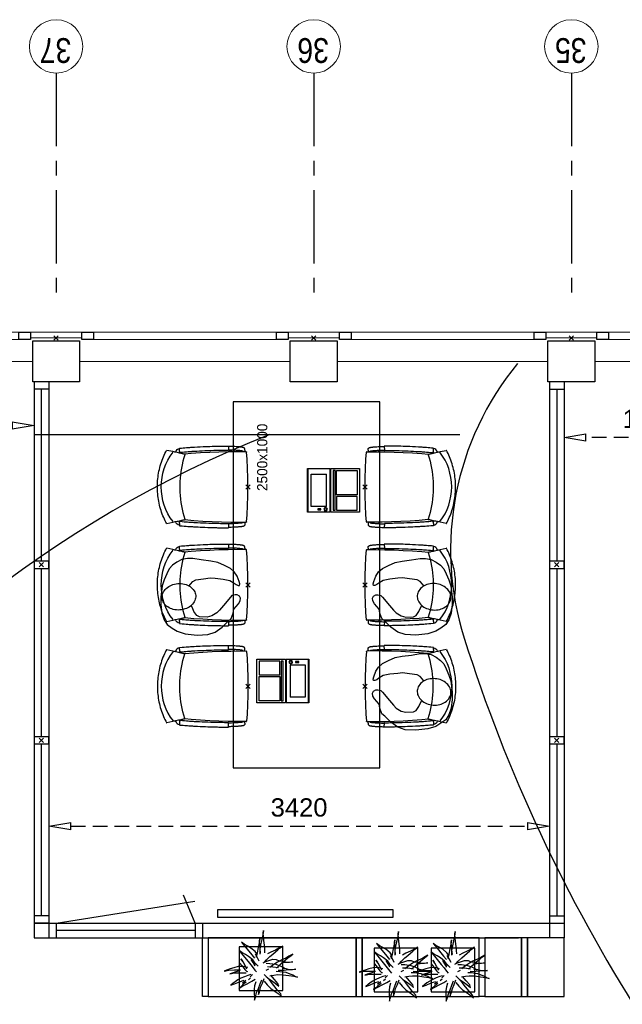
# Model space of a CAD drawing. Header units: millimetres. Extents: x -88840 to 85996, y -16279 to 104709.
# Tile 8 of 184: x -63498 to -59382, y 34571 to 41300. Entities that reach past the tile are written whole.
import ezdxf

# ---------------------------------------------------------------- set-up
doc = ezdxf.new("R2010")
doc.units = ezdxf.units.MM
doc.header["$LTSCALE"] = 400
doc.header["$PDMODE"] = 3
doc.header["$PDSIZE"] = 15
doc.linetypes.add('CENTER', pattern=[2, 1.25, -0.25, 0.25, -0.25])
doc.linetypes.add('HIDDEN', pattern=[0.375, 0.25, -0.125])
for name, color, linetype in [('-ve', 2, 'HIDDEN'), ('co2-1-n-1-0-8_ip0', 7, 'Continuous'), ('inlay', 6, 'Continuous'), ('inr', 4, 'Continuous'), ('plant', 114, 'Continuous'), ('plat', 5, 'Continuous'), ('stramien', 1, 'CENTER'), ('symbol', 1, 'Continuous'), ('timmerwerk-ge', 150, 'Continuous')]:
    doc.layers.add(name, color=color, linetype=linetype)
for name, color, linetype, lineweight in [('Buitenkozijnen', 140, 'Continuous', 15), ('mat-beton (ihwg)', 5, 'Continuous', 25), ('None', 7, 'Continuous', 9)]:
    doc.layers.add(name, color=color, linetype=linetype, lineweight=lineweight)
doc.styles.add('Arial Narrow', font='ARIALN.TTF', dxfattribs={"height": 222.25})
doc.styles.add('s100', font='stylu.ttf', dxfattribs={"height": 100})
doc.styles.get("Standard").update_dxf_attribs({"font": 'arial.ttf'})
doc.dimstyles.new('CAL-N1-050-25', dxfattribs={"dimscale": 50, "dimtxt": 2.5, "dimasz": 3, "dimexe": 1.5, "dimexo": 0, "dimgap": 0.3, "dimtad": 0, "dimdec": 4, "dimrnd": 1, "dimdsep": 46, "dimtxsty": 'Standard', "dimblk": 'CLOSED', "dimcen": 0, "dimdle": 1.25, "dimclrt": 249, "dimadec": 0, "dimazin": 0, "dimtfac": 0.9, "dimtdec": 4, "dimtix": 1, "dimtmove": 0, "dimatfit": 3, "dimldrblk": 'CLOSED', "dimfxl": 1, "dimtvp": 1, "dimtolj": 1, "dimtzin": 0, "dimarcsym": 0})

# ---------------------------------------------------------------- blocks, each defined once
blk = doc.blocks.new('Kolom 280x320')
at = {"layer": 'mat-beton (ihwg)', "lineweight": 25}
blk.add_lwpolyline([(-300, 160), (-20, 160), (-20, -160), (-300, -160)], close=True, dxfattribs=at)
at = {"layer": 'None', "color": 92, "linetype": 'Continuous', "lineweight": 5}
blk.add_point((0, 0), dxfattribs=at)
blk = doc.blocks.new('Gevelpui best 1410 (2D)')
at = {"layer": 'Buitenkozijnen', "lineweight": 15}
for p, q in [((-260, 0), (-260, -1410)), ((-260, 0), (-210, 0)), ((-210, 0), (-210, -1410)), ((-260, -1410), (-210, -1410))]:
    blk.add_line(p, q, dxfattribs=at)
at = {"layer": 'Buitenkozijnen', "color": 92, "lineweight": 25}
for points in [[(-260, 0), (-210, 0), (-210, -80), (-260, -80)], [(-260, -1330), (-210, -1330), (-210, -1410), (-260, -1410)]]:
    blk.add_lwpolyline(points, close=True, dxfattribs=at)
at = {"layer": 'None', "color": 43, "linetype": 'Continuous', "lineweight": 9}
blk.add_line((-410, 15), (-410, -1425), dxfattribs=at)
blk = doc.blocks.new('co2-1-n-1-0-8_b2')
for p, q in [((-251.5, -20.3), (-255.8, -20.3)), ((251.5, -20.3), (255.8, -20.3)), ((-249.1, -132.2), (-279.1, -131.7)), ((-251.6, -131.7), (-251.6, -132.2)), ((251.6, -131.7), (251.6, -132.2)), ((-231.5, -468.8), (-234.2, -468.3)), ((-220.5, -431.4), (-220.7, -431.4)), ((220.7, -431.4), (220.5, -431.4)), ((234.4, -468), (231.4, -468.6)), ((-250, -554.2), (-241.1, -513.2)), ((-239.3, -492.8), (-236.8, -493.3)), ((236.7, -493), (239.1, -492.6)), ((241.1, -513.2), (250, -554.2))]:
    blk.add_line(p, q)
at = {"flags": 128}
for points in [[(-238.5, -9.5), (-189.8, -6), (-126.6, -2.7), (-63.3, -0.7), (0, 0)], [(0, 0), (63.3, -0.7), (126.6, -2.7), (189.8, -6), (238.5, -9.5)], [(-255.8, -20.3), (-257.1, -20.4), (-258.3, -20.7), (-259.5, -21.1), (-260.7, -21.6), (-261.9, -22.1), (-263, -22.8), (-264.1, -23.6), (-265.4, -24.8), (-266.8, -26.5), (-267.8, -28.1), (-268.4, -29.4), (-268.8, -30.4), (-269.5, -32.8), (-270, -34.9), (-270.5, -37.1), (-270.9, -39.4), (-271.3, -41.9), (-271.6, -44.3), (-272, -46.9), (-272.4, -49.7), (-272.7, -52.9), (-273.1, -56.4), (-273.5, -60.3), (-273.8, -64.4), (-274.2, -69.1), (-274.6, -74.7), (-275, -81.4), (-275.4, -89.2), (-275.8, -98.1), (-276, -105.6), (-276.2, -113.7), (-276.3, -122.4), (-276.4, -131.8)], [(-223.6, -431.8), (-228.8, -369.6), (-233.1, -307.4), (-236.5, -244.1), (-239, -180.9), (-240.5, -117.6), (-241, -54.2), (-240.8, -12)], [(240.8, -12), (240.9, -73.4), (240.1, -134.8), (238.4, -198.1), (235.7, -261.3), (232, -324.6), (227.4, -387.7), (223.6, -431.8)], [(255.8, -20.3), (257.1, -20.4), (258.3, -20.7), (259.5, -21.1), (260.7, -21.6), (261.9, -22.1), (263, -22.8), (264.1, -23.6), (265.4, -24.8), (266.8, -26.5), (267.8, -28.1), (268.4, -29.4), (268.8, -30.4), (269.5, -32.8), (270, -34.9), (270.5, -37.1), (270.9, -39.4), (271.3, -41.9), (271.6, -44.3), (272, -46.9), (272.4, -49.7), (272.7, -52.9), (273.1, -56.4), (273.5, -60.3), (273.8, -64.4), (274.2, -69.1), (274.6, -74.7), (275, -81.4), (275.4, -89.2), (275.8, -98.1), (276, -105.6), (276.2, -113.7), (276.3, -122.4), (276.4, -131.8)], [(-250, -468), (-253.3, -468.2), (-255.6, -468.2), (-257.8, -468.2), (-259.7, -468), (-261.4, -467.8), (-262.7, -467.5), (-264.9, -466.6), (-266.3, -450.4), (-267.4, -435.8), (-268.5, -422.4), (-269.3, -410.3), (-270, -401), (-270.6, -392.6), (-271.1, -385.1), (-271.5, -378.5), (-271.8, -372.8), (-272.1, -368), (-272.9, -354.6), (-273.7, -340.4), (-274.5, -325.4), (-275.2, -310.1), (-275.8, -294.9), (-276.6, -274.8), (-277.3, -254.8), (-277.8, -234.9), (-278, -228.3), (-278.2, -221.8), (-278.3, -215.3), (-278.4, -208.9), (-278.5, -202.3), (-278.7, -195.2), (-278.8, -187.2), (-278.9, -178.1), (-279, -168.1), (-279.1, -157), (-279.1, -144.8), (-279.1, -131.7)], [(-240.5, -95.2), (-241.5, -95.2), (-243, -95.2), (-244.8, -95.2), (-246.8, -95.2), (-248.9, -95.3), (-251, -95.3)], [(-250, -468), (-248.5, -467.9), (-246.1, -467.6), (-243.8, -467.2), (-241.7, -466.8), (-239.8, -466.3), (-238.2, -465.8), (-237, -465.2), (-235, -464), (-236.3, -448.9), (-237.4, -435.5), (-238.3, -423.4), (-239.1, -412.6), (-239.8, -403.2), (-240.3, -395.1), (-240.8, -388.6), (-241.2, -382.4), (-241.6, -376), (-242, -369.6), (-242.4, -363.2), (-243.5, -343.6), (-244.5, -323.8), (-245.4, -304), (-246.2, -285.1), (-246.9, -266.1), (-247.5, -247.9), (-247.9, -231.1), (-248, -226.2), (-248.2, -220.5), (-248.3, -213.9), (-248.5, -206.4), (-248.6, -197.9), (-248.8, -188.5), (-248.9, -176.2), (-249, -162.7), (-249.1, -147.9), (-249.1, -132.2)], [(249.1, -132.2), (249.1, -146.9), (249, -160.6), (248.9, -172.9), (248.8, -183.9), (248.7, -193.5), (248.5, -201.8), (248.4, -208.3), (248.3, -214.7), (248.2, -221.1), (248, -227.6), (247.9, -234.1), (247.3, -253.9), (246.6, -273.8), (245.9, -293.6), (245, -312.5), (244.1, -331.4), (243.2, -349.5), (242.2, -366.2), (241.9, -371), (241.5, -376.6), (241.1, -383.1), (240.6, -390.6), (240.1, -398.9), (239.4, -408.1), (238.5, -420.2), (237.5, -433.4), (236.4, -447.9), (235, -464), (237, -465.2), (238.2, -465.8), (239.8, -466.3), (241.7, -466.8), (243.8, -467.2), (246.1, -467.6), (248.5, -467.9), (250, -468)], [(240.7, -95.2), (241.5, -95.2), (243, -95.2), (244.8, -95.2), (246.8, -95.2), (248.9, -95.3), (250.8, -95.3)], [(250, -468), (253.3, -468.2), (255.6, -468.2), (257.8, -468.2), (259.7, -468), (261.4, -467.8), (262.7, -467.5), (263.7, -467.1), (265, -466.1), (266, -453.4), (267, -441.6), (267.8, -430.7), (268.6, -420.8), (269.2, -412), (269.8, -404.1), (270.3, -397.1), (270.7, -390.6), (271.1, -384.3), (271.5, -377.9), (271.9, -371.5), (272.3, -365), (273.4, -345.2), (274.5, -325.3), (275.4, -305.3), (276, -290.1), (276.6, -274.8), (277.1, -259.7), (277.6, -245.3), (277.9, -231.9), (278, -226.9), (278.2, -221.2), (278.3, -214.5), (278.5, -206.9), (278.6, -198.4), (278.7, -188.9), (278.9, -176.5), (279, -162.9), (279.1, -148), (279.1, -131.7), (249.1, -132.2)], [(-241.1, -513.2), (-239, -503.7), (-237.1, -494.8), (-234.9, -484.6), (-232.9, -475.3), (-231.1, -466.9), (-229.4, -459.3), (-228, -452.7), (-226.8, -447), (-225.7, -442.2), (-224.9, -438.4)], [(-224.9, -438.4), (-224.4, -436.2), (-224.1, -434.5), (-223.8, -433.2), (-223.6, -432.5)], [(-223.7, -432.8), (-223.7, -432.8), (-223.6, -432.5)], [(-223.6, -431.7), (-223.6, -431.7), (-223.6, -431.8)], [(0, -465.5), (-18.1, -465.2), (-36.1, -464.6), (-59.3, -463.1), (-82.5, -460.9), (-105.6, -457.9), (-128.5, -454.2), (-151.9, -449.7), (-175, -444.4), (-197.9, -438.3), (-220.5, -431.4)], [(220.5, -431.4), (198.1, -438.3), (175.3, -444.3), (152.1, -449.7), (128.5, -454.2), (105.7, -457.9), (82.8, -460.8), (59.5, -463.1), (36.1, -464.6), (18.1, -465.2), (0, -465.5)], [(223.6, -431.8), (223.6, -431.7), (223.6, -431.7)], [(223.6, -432.5), (223.6, -432.5), (223.7, -432.8)], [(223.6, -432.5), (223.7, -432.8), (224, -434), (224.4, -435.9), (224.9, -438.4)], [(224.9, -438.4), (225.7, -442.2), (226.8, -447), (228, -452.7), (229.4, -459.3), (231.1, -466.8), (232.9, -475.2), (234.9, -484.6), (237.1, -494.8), (239, -503.7), (241.1, -513.2)], [(-248.6, -556.9), (-241.7, -560.6), (-230.9, -566), (-220.5, -570.8), (-209.7, -575.6), (-197.7, -580.6), (-185.6, -585.3), (-173.3, -589.7), (-161, -593.7), (-148.6, -597.5), (-136.1, -601), (-123.5, -604.2), (-110.8, -607), (-98.1, -609.6), (-85.4, -611.8), (-72.6, -613.8), (-59.7, -615.4), (-46.8, -616.7), (-33.9, -617.7), (-22.6, -618.2), (-10.7, -618.6), (0, -618.7)], [(0, -618.7), (7.7, -618.6), (19.8, -618.3), (31.2, -617.8), (42.9, -617), (55.8, -615.8), (68.7, -614.3), (81.5, -612.4), (94.3, -610.3), (107, -607.8), (119.7, -605.1), (132.3, -602), (144.8, -598.6), (157.2, -594.9), (169.5, -590.9), (181.8, -586.7), (194, -582.1), (206, -577.2), (217.9, -572), (228.2, -567.2), (238.9, -562), (248.7, -556.9)]]:
    blk.add_lwpolyline(points, dxfattribs=at)
for centre, radius, start, end in [((-251.5, -32.8), 12.5, 31.88123, 90), ((-251.5, -32.8), 12.5, 293.14629, 327.65776), ((-238.3, -12), 2.5, 94.56646, 179.48074), ((238.3, -12), 2.5, 0.51926, 85.43354), ((251.5, -32.8), 12.5, 90, 148.11877), ((251.5, -32.8), 12.5, 212.34224, 246.85371), ((-233.6, -464.5), 28.8, 186.1005, 258.54259), ((-233.7, -464.5), 3.77, 192.88655, 261.7566), ((-226.1, -432), 2.5, 341.68171, 5.2297), ((-226.1, -431.9), 2.5, 347.79098, 5.22757), ((226.1, -431.9), 2.5, 174.77243, 192.20902), ((226.1, -432), 2.5, 174.778, 187.14446), ((226.1, -432), 2.5, 187.15482, 198.3185), ((234, -464.6), 3.4, 276.6537, 346.92859), ((234, -464.6), 28.4, 280.35782, 354.00571), ((-166.7, -477.3), 75, 191.73142, 197.31644), ((0.2, -200.9), 391.2, 232.63547, 269.9709), ((-0.2, -200.9), 391.2, 270.03074, 307.36288), ((166.7, -477.3), 75, 342.67468, 348.45132), ((-247.5, -554.8), 2.5, 167.79098, 242.16084), ((247.5, -554.8), 2.5, 297.83916, 12.20902)]:
    blk.add_arc(centre, radius, start, end)
for points in [[(-243.3, -32.8), (-243.7, -32.8), (-244.1, -33.5), (-245, -36.2), (-245.5, -38.1), (-246.4, -43.2), (-246.9, -46.3), (-247.8, -53.6), (-248.3, -57.8), (-249.1, -67), (-249.5, -72), (-250.2, -82.7), (-250.6, -88.4), (-251.1, -100.3), (-251.3, -106.4), (-251.5, -118.9), (-251.6, -125.3), (-251.6, -131.7)], [(243.3, -32.8), (243.7, -32.8), (244.1, -33.5), (245, -36.2), (245.5, -38.1), (246.4, -43.2), (246.9, -46.3), (247.8, -53.6), (248.3, -57.8), (249.1, -67), (249.5, -72), (250.2, -82.7), (250.6, -88.4), (251.1, -100.3), (251.3, -106.4), (251.5, -118.9), (251.6, -125.3), (251.6, -131.7)]]:
    blk.add_open_spline(points, degree=3, knots=[0, 0, 0, 0, 0.125, 0.125, 0.25, 0.25, 0.375, 0.375, 0.5, 0.5, 0.625, 0.625, 0.75, 0.75, 0.875, 0.875, 0.9994014, 0.9994014, 0.9994014, 0.9994014])
at = {"layer": 'co2-1-n-1-0-8_ip0'}
blk.add_point((0, 0), dxfattribs=at)
blk = doc.blocks.new('symb-LPTP_b2')
for p, q in [((150, 0), (-150, 0)), ((-150, 0), (-150, -155)), ((150, -155), (150, 0)), ((150, -5), (-150, -5)), ((-110, -25), (-110, -129)), ((110, -25), (-110, -25)), ((110, -129), (110, -25)), ((110, -129), (-110, -129)), ((150, -155), (-150, -155)), ((150, -160), (-150, -160)), ((-150, -160), (-150, -355)), ((150, -355), (150, -160)), ((-150, -355), (150, -355))]:
    blk.add_line(p, q)
for points in [[(126.4, -69.8), (133.6, -69.8), (133.6, -91.9), (126.4, -91.9)], [(128.4, -71.8), (131.6, -71.8), (131.6, -89.9), (128.4, -89.9)], [(-135, -175), (135, -175), (135, -188.8), (-135, -188.8)], [(32.1, -198.8), (-135, -198.8), (-135, -340), (32.1, -340)], [(42.1, -198.8), (135, -198.8), (135, -340), (42.1, -340)]]:
    blk.add_lwpolyline(points, close=True)
for points in [[(-129.8, -157.5, 10, 10, 0), (-110.7, -157.5, 10, 10, 0)], [(129.8, -157.5, 10, 10, 0), (110.7, -157.5, 10, 10, 0)]]:
    blk.add_lwpolyline(points, format="xyseb")
for radius in [12.6, 7.57]:
    blk.add_circle((130, -123.9), radius)
blk = doc.blocks.new('tfel 2500x1000')
at = {"layer": 'inr'}
blk.add_lwpolyline([(-2500, -500), (0, -500), (0, 500), (-2500, 500)], close=True, dxfattribs=at)
at = {"layer": 'inr', "rotation": 180}
blk.add_blockref('co2-1-n-1-0-8_b2', (-1942.8, 400), dxfattribs=at)
at = {"layer": 'inr', "xscale": -1, "rotation": 180}
for name, p in [('co2-1-n-1-0-8_b2', (-1250, 400)), ('co2-1-n-1-0-8_b2', (-580.7, 400)), ('symb-LPTP_b2', (-1907.2, -16.5))]:
    blk.add_blockref(name, p, dxfattribs=at)
at = {"layer": 'inr', "xscale": -1}
for name, p in [('symb-LPTP_b2', (-603.6, -7)), ('co2-1-n-1-0-8_b2', (-1942.8, -400))]:
    blk.add_blockref(name, p, dxfattribs=at)
at = {"layer": 'inr'}
for p in [(-1250, -400), (-580.7, -400)]:
    blk.add_blockref('co2-1-n-1-0-8_b2', p, dxfattribs=at)
at = {"layer": 'symbol', "style": 's100'}
blk.add_text('2500x1000', height=69.56, dxfattribs=at).set_placement((-608.6, 267.5))
blk = doc.blocks.new('symb-ps03_b2')
blk.add_lwpolyline([(82.2, -333.7), (93.5, -323.3), (109.6, -304.5), (119.8, -284.7), (121.3, -230.8), (122.5, -183.8), (115.8, -150.4), (104.2, -98.4), (90.8, -52.2), (69, -24.8), (57.7, -13.2), (50.2, -0.9), (49.4, 8.5), (59.4, 13), (75.8, 8.9), (114.7, -1.3), (145.3, -16.6), (172.1, -41.1), (196.4, -77.8), (221.1, -122.2), (235.7, -169.2), (249.9, -232.3), (265.9, -290), (270.3, -324.8), (267.4, -365.4), (252.2, -399.3), (234.6, -432.8), (213.5, -457.5), (181.2, -475.4), (141, -499), (102.8, -516.9), (26.9, -533.5), (-23.3, -539.3), (-83.1, -537.5), (-129.9, -527.7), (-165.1, -510.7), (-191.8, -478.7), (-217.7, -447.5), (-240.8, -394), (-258.1, -313.4), (-261.7, -241.7), (-250.8, -189), (-222, -138.3), (-185.2, -93.4), (-169.5, -72.2), (-133.8, -53.9), (-107.1, -45.7), (-74.5, -10), (-56.5, 2.3), (-37.5, 6.7), (-23, 0.8), (-11.7, -12.6), (-10.5, -27.9), (-13.2, -49.2), (-22.6, -61.1), (-75.1, -114.5), (-104.5, -144.9), (-120.7, -165.7), (-138.4, -200.3), (-141.8, -234.1), (-134.6, -284.5), (-123.4, -302.1), (-94.4, -318.8), (-69, -327.2), (-51.7, -333)])
blk.add_lwpolyline([(-74.5, -413.3, 0.078796), (-66.1, -458.3, 0.088041), (-45.7, -493.9, 0.105312), (-14.5, -518.5, 0.121926), (19.1, -525.8, 0.121926), (52.3, -516.6, 0.105312), (82.1, -490.3, 0.088041), (100.3, -453.5, 0.078796), (106.2, -408.2, 0.078796), (97.7, -363.2, 0.088041), (77.4, -327.6, 0.105312), (46.2, -303, 0.121926), (12.5, -295.7, 0.121926), (-20.6, -304.9, 0.105312), (-50.4, -331.2, 0.088041), (-68.6, -368, 0.078796)], format="xyb", close=True)
blk = doc.blocks.new('boom nieuw 01')
at = {"layer": 'plant', "extrusion": (0, -4.44089e-16, -1)}
for p, q in [((-574, 694), (-627, 737)), ((-627, 737), (-616, 698)), ((-574, 694), (-627, 737)), ((-627, 737), (-616, 698)), ((-238, 749), (-257, 677)), ((-238, 749), (-257, 677)), ((-225, 789), (-238, 749)), ((-225, 789), (-238, 749)), ((-225, 745), (-225, 789)), ((-225, 745), (-225, 789)), ((-219, 696), (-225, 745)), ((-219, 696), (-225, 745)), ((-616, 698), (-564, 639)), ((-616, 698), (-564, 639)), ((-519, 654), (-574, 694)), ((-519, 654), (-574, 694)), ((-564, 639), (-510, 574)), ((-564, 639), (-510, 574)), ((-467, 618), (-519, 654)), ((-467, 618), (-519, 654)), ((-412, 565), (-467, 618)), ((-412, 565), (-467, 618)), ((-316, 598), (-344, 540)), ((-298, 670), (-316, 598)), ((-284, 619), (-308, 551)), ((-284, 619), (-308, 551)), ((-285, 709), (-298, 670)), ((-285, 665), (-285, 709)), ((-279, 616), (-285, 665)), ((-257, 677), (-284, 619)), ((-257, 677), (-284, 619)), ((-227, 576), (-219, 630)), ((-227, 576), (-219, 630)), ((-219, 630), (-219, 696)), ((-219, 630), (-219, 696)), ((9, 617), (-55, 579)), ((9, 617), (-55, 579)), ((-36, 579), (9, 617)), ((-36, 579), (9, 617)), ((-831, 440), (-863, 451)), ((-863, 451), (-808, 440)), ((-831, 440), (-863, 451)), ((-863, 451), (-808, 440)), ((-793, 417), (-831, 440)), ((-793, 417), (-831, 440)), ((-808, 440), (-733, 432)), ((-808, 440), (-733, 432)), ((-531, 541), (-584, 584)), ((-584, 584), (-573, 545)), ((-531, 541), (-584, 584)), ((-584, 584), (-573, 545)), ((-573, 545), (-520, 486)), ((-573, 545), (-520, 486)), ((-476, 501), (-531, 541)), ((-476, 501), (-531, 541)), ((-520, 486), (-467, 421)), ((-520, 486), (-467, 421)), ((-510, 574), (-463, 510)), ((-510, 574), (-463, 510)), ((-424, 465), (-476, 501)), ((-424, 465), (-476, 501)), ((-463, 510), (-423, 466)), ((-463, 510), (-423, 466)), ((-369, 412), (-424, 465)), ((-369, 412), (-424, 465)), ((-423, 466), (-397, 444)), ((-423, 466), (-397, 444)), ((-369, 511), (-412, 565)), ((-369, 511), (-412, 565)), ((-344, 540), (-368, 472)), ((-308, 551), (-333, 488)), ((-308, 551), (-333, 488)), ((-243, 519), (-227, 576)), ((-243, 519), (-227, 576)), ((-187, 511), (-234, 479)), ((-187, 511), (-234, 479)), ((-195, 409), (-161, 444)), ((-119, 548), (-187, 511)), ((-167, 460), (-136, 488)), ((-167, 460), (-136, 488)), ((-128, 424), (-78, 443)), ((-128, 424), (-78, 443)), ((-55, 579), (-119, 548)), ((-55, 579), (-119, 548)), ((-101, 524), (-55, 560)), ((-101, 524), (-55, 560)), ((-95, 500), (-50, 537)), ((-78, 443), (-25, 464)), ((-78, 443), (-25, 464)), ((-4, 517), (-70, 496)), ((-4, 517), (-70, 496)), ((-55, 560), (-36, 579)), ((-55, 560), (-36, 579)), ((-25, 464), (20, 490)), ((-25, 464), (20, 490)), ((73, 551), (-4, 517)), ((73, 551), (-4, 517)), ((20, 490), (61, 517)), ((20, 490), (61, 517)), ((61, 517), (92, 539)), ((61, 517), (92, 539)), ((126, 569), (73, 551)), ((126, 569), (73, 551)), ((92, 539), (126, 569)), ((92, 539), (126, 569)), ((-838, 331), (-790, 339)), ((-838, 331), (-790, 339)), ((-787, 335), (-838, 331)), ((-787, 335), (-838, 331)), ((-751, 400), (-793, 417)), ((-751, 400), (-793, 417)), ((-790, 339), (-724, 343)), ((-790, 339), (-724, 343)), ((-737, 335), (-787, 335)), ((-737, 335), (-787, 335)), ((-690, 378), (-751, 400)), ((-690, 378), (-751, 400)), ((-691, 320), (-737, 335)), ((-733, 432), (-646, 419)), ((-733, 432), (-646, 419)), ((-724, 343), (-665, 349)), ((-724, 343), (-665, 349)), ((-636, 315), (-691, 320)), ((-636, 315), (-691, 320)), ((-601, 365), (-690, 378)), ((-601, 365), (-690, 378)), ((-642, 298), (-680, 321)), ((-642, 298), (-680, 321)), ((-665, 349), (-613, 352)), ((-665, 349), (-613, 352)), ((-646, 419), (-567, 415)), ((-646, 419), (-567, 415)), ((-601, 281), (-642, 298)), ((-601, 281), (-642, 298)), ((-613, 352), (-578, 349)), ((-613, 352), (-578, 349)), ((-553, 314), (-604, 263)), ((-553, 314), (-604, 263)), ((-547, 362), (-601, 365)), ((-547, 362), (-601, 365)), ((-583, 313), (-496, 300)), ((-583, 313), (-496, 300)), ((-567, 415), (-510, 423)), ((-567, 415), (-510, 423)), ((-510, 423), (-451, 434)), ((-510, 423), (-451, 434)), ((-496, 300), (-417, 296)), ((-496, 300), (-417, 296)), ((-472, 292), (-455, 309)), ((-472, 292), (-455, 309)), ((-398, 347), (-436, 328)), ((-398, 347), (-436, 328)), ((-231, 344), (-254, 371)), ((-231, 344), (-254, 371)), ((-192, 292), (-231, 344)), ((-192, 292), (-231, 344)), ((-151, 244), (-192, 292)), ((-151, 244), (-192, 292)), ((-170, 410), (-128, 424)), ((-170, 410), (-128, 424)), ((-127, 307), (-59, 290)), ((-127, 307), (-59, 290)), ((-105, 362), (-122, 364)), ((-105, 362), (-122, 364)), ((-113, 330), (-85, 277)), ((-113, 330), (-85, 277)), ((-83, 336), (-105, 362)), ((-83, 336), (-105, 362)), ((-15, 385), (-100, 387)), ((-15, 385), (-100, 387)), ((-43, 284), (-83, 336)), ((-43, 284), (-83, 336)), ((-59, 290), (16, 294)), ((-59, 290), (16, 294)), ((69, 341), (-16, 343)), ((69, 341), (-16, 343)), ((71, 388), (-15, 385)), ((71, 388), (-15, 385)), ((-5, 354), (51, 371)), ((-5, 354), (51, 371)), ((16, 294), (79, 310)), ((16, 294), (79, 310)), ((51, 371), (104, 389)), ((51, 371), (104, 389)), ((154, 344), (69, 341)), ((154, 344), (69, 341)), ((140, 402), (71, 388)), ((140, 402), (71, 388)), ((79, 310), (135, 327)), ((79, 310), (135, 327)), ((104, 389), (140, 402)), ((104, 389), (140, 402)), ((135, 327), (188, 345)), ((135, 327), (188, 345)), ((224, 359), (154, 344)), ((224, 359), (154, 344)), ((188, 345), (224, 359)), ((188, 345), (224, 359)), ((-794, 221), (-746, 230)), ((-794, 221), (-746, 230)), ((-743, 226), (-794, 221)), ((-743, 226), (-794, 221)), ((-722, 163), (-748, 141)), ((-722, 163), (-748, 141)), ((-746, 230), (-680, 234)), ((-746, 230), (-680, 234)), ((-694, 225), (-743, 226)), ((-694, 225), (-743, 226)), ((-737, 139), (-688, 167)), ((-737, 139), (-688, 167)), ((-686, 193), (-722, 163)), ((-686, 193), (-722, 163)), ((-647, 211), (-694, 225)), ((-647, 211), (-694, 225)), ((-688, 167), (-620, 196)), ((-688, 167), (-620, 196)), ((-648, 228), (-686, 193)), ((-648, 228), (-686, 193)), ((-680, 234), (-621, 240)), ((-680, 234), (-621, 240)), ((-604, 263), (-648, 228)), ((-604, 263), (-648, 228)), ((-592, 206), (-647, 211)), ((-592, 206), (-647, 211)), ((-620, 196), (-568, 225)), ((-620, 196), (-568, 225)), ((-540, 259), (-601, 281)), ((-540, 259), (-601, 281)), ((-549, 186), (-592, 206)), ((-549, 186), (-592, 206)), ((-568, 225), (-511, 263)), ((-568, 225), (-511, 263)), ((-496, 183), (-549, 186)), ((-496, 183), (-549, 186)), ((-451, 246), (-540, 259)), ((-451, 246), (-540, 259)), ((-511, 263), (-472, 292)), ((-511, 263), (-472, 292)), ((-392, 219), (-496, 183)), ((-392, 219), (-496, 183)), ((-403, 195), (-454, 144)), ((-403, 195), (-454, 144)), ((-397, 243), (-451, 246)), ((-397, 243), (-451, 246)), ((-369, 232), (-403, 195)), ((-369, 232), (-403, 195)), ((-354, 238), (-392, 219)), ((-354, 238), (-392, 219)), ((-297, 215), (-269, 162)), ((-297, 215), (-269, 162)), ((-281, 288), (-232, 238)), ((-281, 288), (-232, 238)), ((-269, 162), (-239, 109)), ((-269, 162), (-239, 109)), ((-263, 89), (-248, 155)), ((-263, 89), (-248, 155)), ((-194, 216), (-242, 260)), ((-194, 216), (-242, 260)), ((-233, 285), (-204, 233)), ((-233, 285), (-204, 233)), ((-232, 238), (-199, 194)), ((-232, 238), (-199, 194)), ((-186, 120), (-227, 169)), ((-186, 120), (-227, 169)), ((-204, 233), (-174, 186)), ((-204, 233), (-174, 186)), ((-199, 194), (-138, 143)), ((-199, 194), (-138, 143)), ((-174, 186), (-194, 216)), ((-174, 186), (-194, 216)), ((-33, 98), (-151, 244)), ((-33, 98), (-151, 244)), ((-85, 277), (-56, 224)), ((-85, 277), (-56, 224)), ((-56, 224), (-25, 178)), ((-56, 224), (-25, 178)), ((-25, 178), (-46, 207)), ((-25, 178), (-46, 207)), ((-3, 235), (-43, 284)), ((-3, 235), (-43, 284)), ((-748, 141), (-796, 107)), ((-748, 141), (-796, 107)), ((-796, 107), (-737, 139)), ((-796, 107), (-737, 139)), ((-597, 22), (-646, -12)), ((-597, 22), (-646, -12)), ((-646, -12), (-586, 20)), ((-646, -12), (-586, 20)), ((-572, 44), (-597, 22)), ((-572, 44), (-597, 22)), ((-586, 20), (-537, 48)), ((-586, 20), (-537, 48)), ((-535, 74), (-572, 44)), ((-535, 74), (-572, 44)), ((-537, 48), (-469, 77)), ((-537, 48), (-469, 77)), ((-497, 109), (-535, 74)), ((-497, 109), (-535, 74)), ((-454, 144), (-497, 109)), ((-454, 144), (-497, 109)), ((-469, 77), (-417, 106)), ((-469, 77), (-417, 106)), ((-380, 87), (-378, 37)), ((-380, 87), (-378, 37)), ((-378, 37), (-372, -25)), ((-378, 37), (-372, -25)), ((-317, 95), (-308, 24)), ((-317, 95), (-308, 24)), ((-317, -32), (-303, 34)), ((-317, -32), (-303, 34)), ((-308, 24), (-304, -32)), ((-308, 24), (-304, -32)), ((-303, 34), (-304, 107)), ((-303, 34), (-304, 107)), ((-293, -58), (-278, 12)), ((-293, -58), (-278, 12)), ((-278, 12), (-263, 89)), ((-278, 12), (-263, 89)), ((-267, 114), (-235, 70)), ((-267, 114), (-235, 70)), ((-235, 70), (-173, 19)), ((-235, 70), (-173, 19)), ((-69, -25), (-186, 120)), ((-69, -25), (-186, 120)), ((-173, 19), (-128, -8)), ((-173, 19), (-128, -8)), ((-138, 143), (-93, 116)), ((-138, 143), (-93, 116)), ((-93, 116), (-36, 86)), ((-93, 116), (-36, 86)), ((-36, 86), (2, 56)), ((-36, 86), (2, 56)), ((2, 56), (-33, 98)), ((2, 56), (-33, 98)), ((-372, -25), (-363, -96)), ((-372, -25), (-363, -96)), ((-363, -96), (-359, -152)), ((-363, -96), (-359, -152)), ((-348, -178), (-333, -108)), ((-348, -178), (-333, -108)), ((-333, -108), (-317, -32)), ((-333, -108), (-317, -32)), ((-304, -32), (-299, -81)), ((-304, -32), (-299, -81)), ((-303, -124), (-293, -58)), ((-303, -124), (-293, -58)), ((-299, -81), (-303, -124)), ((-299, -81), (-303, -124)), ((-128, -8), (-72, -38)), ((-128, -8), (-72, -38)), ((-72, -38), (-33, -68)), ((-72, -38), (-33, -68)), ((-33, -68), (-69, -25)), ((-33, -68), (-69, -25)), ((-359, -152), (-354, -201)), ((-359, -152), (-354, -201)), ((-358, -244), (-348, -178)), ((-358, -244), (-348, -178)), ((-354, -201), (-358, -244)), ((-354, -201), (-358, -244))]:
    blk.add_line(p, q, dxfattribs=at)
at = {"layer": 'timmerwerk-ge', "linetype": 'Continuous', "extrusion": (0, -4.44089e-16, -1)}
for p, q in [((0, 647), (-647, 647)), ((-647, 647), (-647, 0)), ((0, 0), (0, 647)), ((-647, 0), (0, 0))]:
    blk.add_line(p, q, dxfattribs=at)
blk = doc.blocks.new('_CLOSED')
at = {"color": 0, "linetype": 'ByBlock'}
for p, q in [((-1, 0.167), (0, 0)), ((-1, 0.167), (-1, -0.167)), ((0, 0), (-1, -0.167))]:
    blk.add_line(p, q, dxfattribs=at)
blk = doc.blocks.new('*D1523')
at = {"layer": '-ve', "color": 0, "lineweight": -2, "transparency": 16777216}
for p, q in [((-63299.7, 36125), (-63299.7, 35712.9)), ((-59879.7, 36125), (-59879.7, 35712.9)), ((-63149.7, 35787.9), (-60029.7, 35787.9))]:
    blk.add_line(p, q, dxfattribs=at)
at = {"layer": 'Defpoints', "color": 0, "transparency": 16777216}
for p in [(-63299.7, 36125), (-59879.7, 36125), (-59879.7, 35787.9)]:
    blk.add_point(p, dxfattribs=at)
at = {"layer": '-ve', "color": 0, "lineweight": -2, "transparency": 16777216, "xscale": 150, "yscale": 150, "zscale": 150, "rotation": 180}
blk.add_blockref('_CLOSED', (-63299.7, 35787.9), dxfattribs=at)
at = {"layer": '-ve', "color": 0, "lineweight": -2, "transparency": 16777216, "xscale": 150, "yscale": 150, "zscale": 150}
blk.add_blockref('_CLOSED', (-59879.7, 35787.9), dxfattribs=at)
at = {"layer": '-ve', "color": 249, "transparency": 16777216, "insert": (-61589.7, 35915.6), "char_height": 125, "attachment_point": 5}
blk.add_mtext('\\A1;3420', dxfattribs=at)
blk = doc.blocks.new('*D1529')
at = {"layer": '-ve', "color": 0, "lineweight": -2, "transparency": 16777216}
for p, q in [((-64999.7, 38725), (-64999.7, 38450.9)), ((-63399.7, 38725), (-63399.7, 38450.9)), ((-64849.7, 38525.9), (-63549.7, 38525.9))]:
    blk.add_line(p, q, dxfattribs=at)
at = {"layer": 'Defpoints', "color": 0, "transparency": 16777216}
for p in [(-64999.7, 38725), (-63399.7, 38725), (-63399.7, 38525.9)]:
    blk.add_point(p, dxfattribs=at)
at = {"layer": '-ve', "color": 0, "lineweight": -2, "transparency": 16777216, "xscale": 150, "yscale": 150, "zscale": 150, "rotation": 180}
blk.add_blockref('_CLOSED', (-64999.7, 38525.9), dxfattribs=at)
at = {"layer": '-ve', "color": 0, "lineweight": -2, "transparency": 16777216, "xscale": 150, "yscale": 150, "zscale": 150}
blk.add_blockref('_CLOSED', (-63399.7, 38525.9), dxfattribs=at)
at = {"layer": '-ve', "color": 249, "transparency": 16777216, "insert": (-64199.7, 38653.5), "char_height": 125, "attachment_point": 5}
blk.add_mtext('\\A1;1600', dxfattribs=at)
blk = doc.blocks.new('*D1530')
at = {"layer": '-ve', "color": 0, "lineweight": -2, "transparency": 16777216}
for p, q in [((-59779.7, 38497.1), (-59779.7, 38369)), ((-58589.7, 38497.1), (-58589.7, 38369)), ((-58739.7, 38444), (-59629.7, 38444))]:
    blk.add_line(p, q, dxfattribs=at)
at = {"layer": 'Defpoints', "color": 0, "transparency": 16777216}
for p in [(-59779.7, 38497.1), (-58589.7, 38497.1), (-59779.7, 38444)]:
    blk.add_point(p, dxfattribs=at)
at = {"layer": '-ve', "color": 0, "lineweight": -2, "transparency": 16777216, "xscale": 150, "yscale": 150, "zscale": 150, "rotation": 180}
blk.add_blockref('_CLOSED', (-59779.7, 38444), dxfattribs=at)
at = {"layer": '-ve', "color": 0, "lineweight": -2, "transparency": 16777216, "xscale": 150, "yscale": 150, "zscale": 150}
blk.add_blockref('_CLOSED', (-58589.7, 38444), dxfattribs=at)
at = {"layer": '-ve', "color": 249, "transparency": 16777216, "insert": (-59184.7, 38571.6), "char_height": 125, "attachment_point": 5}
blk.add_mtext('\\A1;1190', dxfattribs=at)
blk = doc.blocks.new('BD C209')
at = {"layer": '-ve'}
for p in [(24100, -3542.28186), (24100, -3542.28186), (24100, -3542.28186), (24100, -3542.28186), (27620, -3542.28186), (27620, -3542.28186), (27620, -3542.28186), (27620, -3542.28186), (24100, -4742.28186), (24100, -4742.28186), (24100, -4742.28186), (27620, -4742.28186), (27620, -4742.28186), (27620, -4742.28186)]:
    blk.add_point(p, dxfattribs=at)
at = {"layer": 'Buitenkozijnen', "lineweight": 15}
for points in [[(24025, -1992.28186), (24025, -1952.24122), (24375, -1952.24122), (24375, -1992.28186)], [(25785, -1992.28186), (25785, -1952.24122), (26135, -1952.24122), (26135, -1992.28186)], [(27545, -1992.28186), (27545, -1952.24122), (27895, -1952.24122), (27895, -1992.28186)]]:
    blk.add_lwpolyline(points, close=True, dxfattribs=at)
at = {"layer": 'inlay'}
for p, q in [((24050, -2652.24122), (25410.58708, -2652.24122)), ((24650.58708, -2652.24122), (26957.14082, -2652.24122))]:
    blk.add_line(p, q, dxfattribs=at)
for centre, radius, start, end in [((28894.9936, -3441.09937), 2000, 140.459268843, 197.5472811), ((28558.57332, -9963.28774), 7864.77886, 111.628478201, 179.919524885), ((37391.03765, -754.59694), 10910.67111, 197.5472811, 227.579846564)]:
    blk.add_arc(centre, radius, start, end, dxfattribs=at)
at = {"layer": 'None', "color": 43, "linetype": 'Continuous', "lineweight": 9}
for centre in [(24200, 0), (25960, 0), (27720, 0)]:
    blk.add_circle(centre, 182.60642, dxfattribs=at)
at = {"layer": 'plat'}
for p, q in [((24050, -2292.28186), (24050, -6092.28186)), ((24150, -2342.28186), (24050, -2342.28186)), ((24100, -3517.28186), (24100, -2342.28186)), ((24150, -2292.28186), (24150, -6092.28186)), ((27570, -2292.28186), (27570, -6092.28186)), ((27570, -2342.28186), (27670, -2342.28186)), ((27620, -2342.28186), (27620, -3517.28186)), ((27670, -2292.28186), (27670, -6092.28186)), ((24100, -4717.28186), (24100, -3567.28186)), ((27620, -3567.28186), (27620, -4717.28186)), ((24100, -5942.28186), (24100, -4767.28186)), ((27620, -4767.28186), (27620, -5942.28186)), ((24200, -5992.28186), (25148.56498, -5841.76484)), ((25150, -5992.28186), (25070.83266, -5799.39332)), ((24150, -5942.28186), (24050, -5942.28186)), ((27570, -5942.28186), (27670, -5942.28186)), ((24050, -5992.28186), (27460, -5992.28186)), ((24150, -5992.28186), (24050, -5992.28186)), ((24200, -5992.28186), (24200, -6092.28186)), ((25150, -6042.28186), (24200, -6042.28186)), ((25150, -5992.28186), (25150, -6092.28186)), ((25200, -5992.28186), (25200, -6092.28186)), ((27460, -5992.28186), (27670, -5992.28186)), ((24050, -6092.28186), (27360, -6092.28186))]:
    blk.add_line(p, q, dxfattribs=at)
for points in [[(24050, -3567.28186), (24150, -3567.28186), (24150, -3517.28186), (24050, -3517.28186)], [(27570, -3567.28186), (27670, -3567.28186), (27670, -3517.28186), (27570, -3517.28186)], [(24050, -4767.28186), (24150, -4767.28186), (24150, -4717.28186), (24050, -4717.28186)], [(27570, -4767.28186), (27670, -4767.28186), (27670, -4717.28186), (27570, -4717.28186)]]:
    blk.add_lwpolyline(points, close=True, dxfattribs=at)
at = {"layer": 'stramien'}
for p, q in [((24200, -182.60642), (24200, -1682.60642)), ((25960, -182.60642), (25960, -1682.60642)), ((27720, -182.60642), (27720, -1682.60642))]:
    blk.add_line(p, q, dxfattribs=at)
at = {"layer": 'timmerwerk-ge'}
for points in [[(25303.18183, -5950.18169), (26503.18183, -5950.18169), (26503.18183, -5900.18169), (25303.18183, -5900.18169)], [(25200, -6492.28186), (25200, -6092.28186), (25240, -6092.28186), (25240, -6492.28186)], [(26250, -6092.28186), (25240, -6092.28186), (25240, -6492.28186), (26250, -6492.28186)], [(26290, -6492.28186), (26290, -6092.28186), (26250, -6092.28186), (26250, -6492.28186)], [(27090, -6092.28186), (26290, -6092.28186), (26290, -6492.28186), (27090, -6492.28186)], [(27090, -6492.28186), (27090, -6092.28186), (27130, -6092.28186), (27130, -6492.28186)], [(27130, -6492.28186), (27380, -6492.28186), (27380, -6092.28186), (27130, -6092.28186)], [(27420, -6492.28186), (27420, -6092.28186), (27380, -6092.28186), (27380, -6492.28186)], [(27420, -6492.28186), (27670, -6492.28186), (27670, -6092.28186), (27420, -6092.28186)]]:
    blk.add_lwpolyline(points, close=True, dxfattribs=at)
at = {"layer": '-ve', "xscale": 0.4608, "yscale": 0.4608, "zscale": 0.4608, "rotation": 180}
for p in [(25451.47925, -6153.56461), (26373.68935, -6161.89322), (26761.60008, -6161.89322)]:
    blk.add_blockref('boom nieuw 01', p, dxfattribs=at)
at = {"layer": 'Buitenkozijnen', "color": 7, "rotation": 90}
for p in [(22615, -1742.28186), (24375, -1742.28186), (26135, -1742.28186), (27895, -1742.28186)]:
    blk.add_blockref('Gevelpui best 1410 (2D)', p, dxfattribs=at)
at = {"layer": 'mat-beton (ihwg)', "color": 7, "rotation": 90}
for p in [(24200, -1992.28186), (25960, -1992.28186), (27720, -1992.28186)]:
    blk.add_blockref('Kolom 280x320', p, dxfattribs=at)
at = {"layer": 'symbol', "rotation": 90}
blk.add_blockref('tfel 2500x1000', (25910.58708, -2429.88401), dxfattribs=at)
at = {"layer": 'symbol', "linetype": 'Continuous', "lineweight": 0, "xscale": -1, "rotation": 275.9861084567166}
blk.add_blockref('symb-ps03_b2', (25449.16579, -3734.09146), dxfattribs=at)
at = {"layer": 'symbol', "linetype": 'Continuous', "lineweight": 0, "rotation": 84.01389154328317}
for p in [(26372.00837, -3734.09146), (26372.00837, -4384.09146)]:
    blk.add_blockref('symb-ps03_b2', p, dxfattribs=at)
at = {"layer": 'None', "color": 8, "char_height": 169.333333, "attachment_point": 1, "rotation": 180, "style": 'Arial Narrow'}
for s, insert in [('37', (24304.00231, -112.75759)), ('36', (26064.00231, -112.75759)), ('35', (27824.00231, -112.75759))]:
    blk.add_mtext(s, dxfattribs=dict(at, insert=insert))
at = {"layer": '-ve'}
for p1, p2, distance, picture, middle in [((22450, -2392.28186), (24050, -2392.28186), -199.18157, '*D1529', (23250, -2463.82018)), ((28860, -2620.20878), (27670, -2620.20878), 53.15147, '*D1530', (28265, -2545.717)), ((24150, -4992.28186), (27570, -4992.28186), -337.1896, '*D1523', (25860, -5201.74295))]:
    dim = blk.add_aligned_dim(p1=p1, p2=p2, distance=distance, dimstyle='CAL-N1-050-25', dxfattribs=at)
    dim.commit()
    dim.dimension.update_dxf_attribs({"geometry": picture, "text_midpoint": middle, "insert": (87449.7156, -41117.3286)})

msp = doc.modelspace()

# ---------------------------------------------------------------- block references
at = {"layer": '-ve'}
msp.add_blockref('BD C209', (-87449.7156, 41117.3286), dxfattribs=at)

doc.saveas('drawing.dxf')
